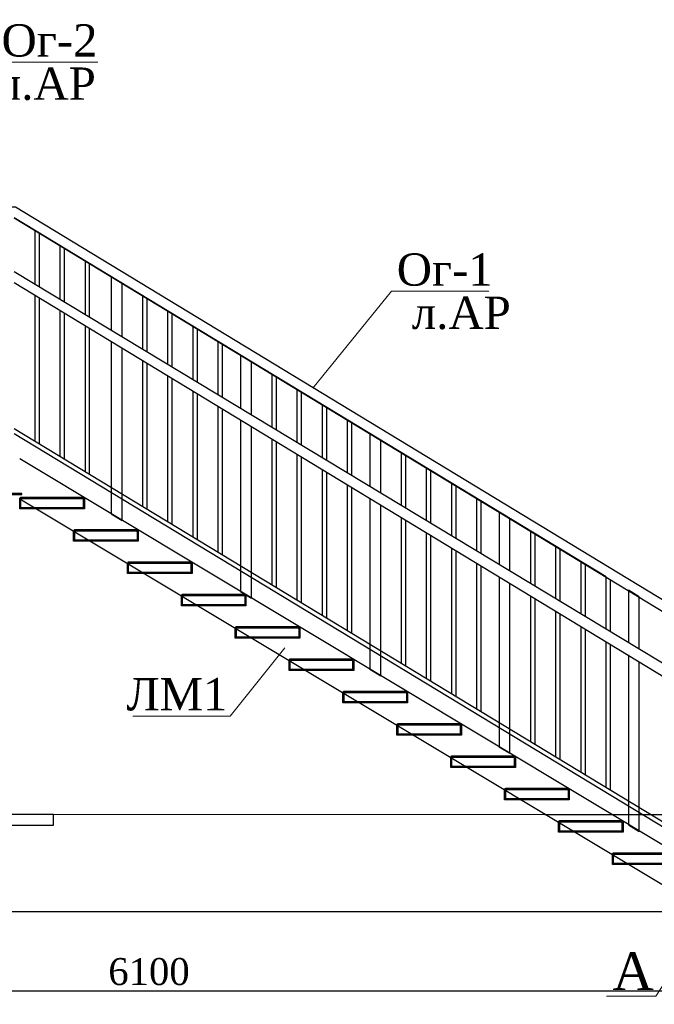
# Model space of a CAD drawing. Header units: millimetres. Extents: x 2063114 to 14983986, y -126020516 to 213791.
# Tile 211 of 256: x 2340717 to 2346606, y -1352805 to -1343667. Entities that reach past the tile are written whole.
import ezdxf
from ezdxf.enums import TextEntityAlignment as Align

# ---------------------------------------------------------------- set-up
doc = ezdxf.new("R2010")
doc.units = ezdxf.units.MM
doc.layers.get('Defpoints').update_dxf_attribs({"color": 6, "lineweight": 35})
for name, color, linetype, lineweight in [('АСО-Колонны_Ном._пера__7', 7, 'Continuous', 30), ('АСО-Размеры-цепочки', 7, 'Continuous', 13), ('Фундаменты', 252, 'Continuous', 25)]:
    doc.layers.add(name, color=color, linetype=linetype, lineweight=lineweight)
doc.styles.add('GENERATED_STYLE_5', font='times.ttf')
doc.styles.add('TIMES', font='times.ttf')
doc.dimstyles.new('50', dxfattribs={"dimtxt": 250, "dimasz": 250, "dimexe": 125, "dimexo": 125, "dimgap": 50, "dimtad": 1, "dimdec": 0, "dimlfac": 0.5, "dimtxsty": 'GENERATED_STYLE_5', "dimblk": 'OBLIQUE', "dimcen": 250, "dimdle": 125, "dimadec": 0, "dimazin": 0, "dimtfac": 1, "dimtdec": 0, "dimtmove": 0, "dimatfit": 3, "dimldrblk": 'OPEN90', "dimfxl": 1, "dimarcsym": 0})

# ---------------------------------------------------------------- blocks, each defined once
blk = doc.blocks.new('_Oblique')
at = {"color": 0, "linetype": 'ByBlock', "lineweight": -2}
blk.add_line((-0.5, -0.5), (0.5, 0.5), dxfattribs=at)
blk = doc.blocks.new('*D732')
at = {"layer": 'Defpoints', "color": 0, "lineweight": 30, "transparency": 16777216}
for p in [(2348016.9, -1351396.3), (2335816.8, -1352680.3), (2348016.9, -1352680.3)]:
    blk.add_point(p, dxfattribs=at)
at = {"layer": 'АСО-Размеры-цепочки', "color": 0, "lineweight": -2, "transparency": 16777216}
for p, q in [((2348016.9, -1351521.3), (2348016.9, -1352805.3)), ((2335691.8, -1352680.3), (2348141.9, -1352680.3))]:
    blk.add_line(p, q, dxfattribs=at)
at = {"layer": 'АСО-Размеры-цепочки', "color": 0, "lineweight": -2, "transparency": 16777216, "xscale": 250, "yscale": 250, "zscale": 250, "rotation": 180}
blk.add_blockref('_Oblique', (2335816.8, -1352680.3), dxfattribs=at)
at = {"layer": 'АСО-Размеры-цепочки', "color": 0, "lineweight": -2, "transparency": 16777216, "xscale": 250, "yscale": 250, "zscale": 250}
blk.add_blockref('_Oblique', (2348016.9, -1352680.3), dxfattribs=at)
at = {"layer": 'АСО-Размеры-цепочки', "color": 0, "transparency": 16777216, "insert": (2341916.8, -1352503.1), "char_height": 250, "attachment_point": 5, "style": 'GENERATED_STYLE_5'}
blk.add_mtext('6100', dxfattribs=at)
blk = doc.blocks.new('_Open90')
at = {"color": 0, "linetype": 'ByBlock', "lineweight": -2}
for p, q in [((-0.5, 0.5), (0, 0)), ((0, 0), (-1, 0)), ((0, 0), (-0.5, -0.5))]:
    blk.add_line(p, q, dxfattribs=at)
blk = doc.blocks.new('*D720')
at = {"color": 0, "lineweight": -2, "transparency": 16777216}
for p, q in [((2348016.9, -1351168.5), (2348016.9, -1347918.5)), ((2347464.5, -1348043.5), (2348141.9, -1348043.5)), ((2345858.1, -1351043.5), (2348141.9, -1351043.5))]:
    blk.add_line(p, q, dxfattribs=at)
at = {"layer": 'Defpoints', "color": 0, "lineweight": 30, "transparency": 16777216}
for p in [(2347339.5, -1348043.5), (2348016.9, -1348043.5), (2345733.1, -1351043.5)]:
    blk.add_point(p, dxfattribs=at)
at = {"color": 0, "lineweight": -2, "transparency": 16777216, "xscale": 250, "yscale": 250, "zscale": 250}
for p, rotation in [((2348016.9, -1348043.5), 90), ((2348016.9, -1351043.5), 270)]:
    blk.add_blockref('_Oblique', p, dxfattribs=dict(at, rotation=rotation))
at = {"color": 0, "transparency": 16777216, "insert": (2347839.7, -1349543.5), "char_height": 250, "attachment_point": 5, "rotation": 90, "style": 'GENERATED_STYLE_5'}
blk.add_mtext('150х10=1500', dxfattribs=at)

msp = doc.modelspace()

# ---------------------------------------------------------------- linework, layer by layer
for p, q in [((2346158.71001, -1348839.58531), (2340666.71001, -1345506.72815)), ((2345590.02035, -1351043.52815), (2346211.55347, -1351043.52815))]:
    msp.add_line(p, q)
at = {"color": 252, "lineweight": 25}
for p, q in [((2340859.85906, -1346123.38915), (2340859.85906, -1345623.94195)), ((2340899.85906, -1346147.54894), (2340899.85906, -1345648.21622)), ((2341093.0081, -1346264.20995), (2341093.0081, -1345765.43001)), ((2341133.0081, -1346288.36974), (2341133.0081, -1345789.70428)), ((2341326.15715, -1346405.03074), (2341326.15715, -1345906.91808)), ((2341366.15715, -1346429.19053), (2341366.15715, -1345931.19235)), ((2340859.85906, -1347577.15263), (2340859.85906, -1346223.94195)), ((2340899.85906, -1347601.4269), (2340899.85906, -1346248.21622)), ((2341859.85906, -1346727.38388), (2341859.85906, -1346230.79868)), ((2341899.85906, -1346751.54367), (2341899.85906, -1346255.07295)), ((2341093.0081, -1347718.6407), (2341093.0081, -1346365.43001)), ((2341133.0081, -1347742.91497), (2341133.0081, -1346389.70428)), ((2342093.0081, -1346868.20468), (2342093.0081, -1346372.28674)), ((2342133.0081, -1346892.36447), (2342133.0081, -1346396.56101)), ((2341326.15715, -1347860.12876), (2341326.15715, -1346506.91808)), ((2341366.15715, -1347884.40303), (2341366.15715, -1346531.19235)), ((2342326.15715, -1347009.02547), (2342326.15715, -1346513.77481)), ((2342366.15715, -1347033.18526), (2342366.15715, -1346538.04908)), ((2342559.30619, -1347149.84626), (2342559.30619, -1346655.26288)), ((2342599.30619, -1347174.00605), (2342599.30619, -1346679.53715)), ((2341859.85906, -1348184.00936), (2341859.85906, -1346830.79868)), ((2341899.85906, -1348208.28363), (2341899.85906, -1346855.07295)), ((2342093.0081, -1348325.49743), (2342093.0081, -1346972.28674)), ((2342133.0081, -1348349.7717), (2342133.0081, -1346996.56101)), ((2343059.85906, -1347452.17756), (2343059.85906, -1346959.02675)), ((2343099.85906, -1347476.33735), (2343099.85906, -1346983.30102)), ((2342326.15715, -1348466.98549), (2342326.15715, -1347113.77481)), ((2342366.15715, -1348491.25976), (2342366.15715, -1347138.04908)), ((2343293.0081, -1347592.99835), (2343293.0081, -1347100.51482)), ((2343333.0081, -1347617.15814), (2343333.0081, -1347124.78909)), ((2342559.30619, -1348608.47356), (2342559.30619, -1347255.26288)), ((2342599.30619, -1348632.74783), (2342599.30619, -1347279.53715)), ((2343526.15715, -1347733.81914), (2343526.15715, -1347242.00289)), ((2343566.15715, -1347757.97893), (2343566.15715, -1347266.27716)), ((2340666.71001, -1347459.93883), (2347158.71001, -1351399.65273)), ((2343759.30619, -1347874.63994), (2343759.30619, -1347383.49095)), ((2343799.30619, -1347898.79973), (2343799.30619, -1347407.76522)), ((2340666.71001, -1347506.72815), (2347158.71001, -1351446.44204)), ((2343059.85906, -1348912.23744), (2343059.85906, -1347559.02675)), ((2343099.85906, -1348936.51171), (2343099.85906, -1347583.30102)), ((2343293.0081, -1349053.7255), (2343293.0081, -1347700.51482)), ((2343333.0081, -1349077.99977), (2343333.0081, -1347724.78909)), ((2344259.85906, -1348176.97123), (2344259.85906, -1347687.25483)), ((2344299.85906, -1348201.13102), (2344299.85906, -1347711.5291)), ((2344493.0081, -1348317.79203), (2344493.0081, -1347828.7429)), ((2343526.15715, -1349195.21357), (2343526.15715, -1347842.00289)), ((2343566.15715, -1349219.48784), (2343566.15715, -1347866.27716)), ((2344533.0081, -1348341.95181), (2344533.0081, -1347853.01717)), ((2343759.30619, -1349336.70164), (2343759.30619, -1347983.49095)), ((2343799.30619, -1349360.97591), (2343799.30619, -1348007.76522)), ((2344726.15715, -1348458.61282), (2344726.15715, -1347970.23096)), ((2344766.15715, -1348482.77261), (2344766.15715, -1347994.50523)), ((2344959.30619, -1348599.43361), (2344959.30619, -1348111.71903)), ((2344999.30619, -1348623.5934), (2344999.30619, -1348135.9933)), ((2344259.85906, -1349640.46551), (2344259.85906, -1348287.25483)), ((2344299.85906, -1349664.73978), (2344299.85906, -1348311.5291)), ((2344493.0081, -1349781.95358), (2344493.0081, -1348428.7429)), ((2344533.0081, -1349806.22785), (2344533.0081, -1348453.01717)), ((2345459.85906, -1348901.76491), (2345459.85906, -1348415.48291)), ((2345499.85906, -1348925.92469), (2345499.85906, -1348439.75718)), ((2345693.0081, -1349042.5857), (2345693.0081, -1348556.97097)), ((2344726.15715, -1349923.44165), (2344726.15715, -1348570.23096)), ((2344766.15715, -1349947.71592), (2344766.15715, -1348594.50523)), ((2345733.0081, -1349066.74549), (2345733.0081, -1348581.24524)), ((2344959.30619, -1350064.92971), (2344959.30619, -1348711.71903)), ((2344999.30619, -1350089.20398), (2344999.30619, -1348735.9933)), ((2345926.15715, -1349183.40649), (2345926.15715, -1348698.45904)), ((2345966.15715, -1349207.56628), (2345966.15715, -1348722.73331)), ((2346159.30619, -1349324.22729), (2346159.30619, -1348839.27983)), ((2346199.30619, -1349348.38708), (2346199.30619, -1348863.5541)), ((2345459.85906, -1350368.69359), (2345459.85906, -1349015.48291)), ((2345499.85906, -1350392.96786), (2345499.85906, -1349039.75718)), ((2345693.0081, -1350510.18166), (2345693.0081, -1349156.97097)), ((2345733.0081, -1350534.45593), (2345733.0081, -1349181.24524)), ((2345926.15715, -1350651.66972), (2345926.15715, -1349298.45904)), ((2345966.15715, -1350675.94399), (2345966.15715, -1349322.73331)), ((2346159.30619, -1350792.49052), (2346159.30619, -1349439.27983)), ((2346199.30619, -1350816.76479), (2346199.30619, -1349463.5541))]:
    msp.add_line(p, q, dxfattribs=at)
at = {"lineweight": 30}
for p, q in [((2347710.12626, -1351943.52815), (2340716.78658, -1347743.52815)), ((2347088.59314, -1351943.52815), (2340716.78658, -1348116.80318))]:
    msp.add_line(p, q, dxfattribs=at)
at = {"lineweight": 25}
for points in [[(2340666.71001, -1346106.72815), (2347158.71001, -1350046.44204), (2347158.71001, -1351611.79188), (2347211.55347, -1351643.52815), (2347258.71001, -1351643.52815), (2347258.71001, -1349400.27098), (2340678.00878, -1345406.72815), (2338616.78658, -1345406.72815)], [(2340666.71001, -1345506.72815), (2347158.71001, -1349446.44204), (2347158.71001, -1349927.86193), (2340666.71001, -1346006.72815)], [(2341666.71001, -1346610.72288), (2341666.71001, -1346113.58488), (2341566.71001, -1346052.89921), (2341566.71001, -1346550.3234)], [(2341566.71001, -1346652.89921), (2341566.71001, -1348253.96788), (2341666.71001, -1348314.02502), (2341666.71001, -1346713.58488)], [(2342866.71001, -1347335.51655), (2342866.71001, -1346841.81295), (2342766.71001, -1346781.12728), (2342766.71001, -1347275.11708)], [(2342766.71001, -1347381.12728), (2342766.71001, -1348974.65359), (2342866.71001, -1349034.71074), (2342866.71001, -1347441.81295)], [(2344066.71001, -1348060.31023), (2344066.71001, -1347570.04103), (2343966.71001, -1347509.35536), (2343966.71001, -1347999.91075)], [(2343966.71001, -1348109.35536), (2343966.71001, -1349695.33931), (2344066.71001, -1349755.39645), (2344066.71001, -1348170.04103)], [(2345266.71001, -1348785.1039), (2345266.71001, -1348298.26911), (2345166.71001, -1348237.58343), (2345166.71001, -1348724.70443)], [(2345166.71001, -1348837.58343), (2345166.71001, -1350416.02502), (2345266.71001, -1350476.08216), (2345266.71001, -1348898.26911)], [(2346466.71001, -1349509.89758), (2346466.71001, -1349023.06278), (2346366.71001, -1348962.37711), (2346366.71001, -1349449.4981)], [(2346366.71001, -1349562.37711), (2346366.71001, -1351140.8187), (2346466.71001, -1351200.87584), (2346466.71001, -1349623.06278)]]:
    msp.add_lwpolyline(points, dxfattribs=at)
msp.add_lwpolyline([(2340736.78658, -1348063.52815), (2340496.78658, -1348063.52815), (2340496.78658, -1348073.52815), (2340736.78658, -1348073.52815)], close=True)
for points in [[(2341224.86314, -1348114.72815), (2340808.86314, -1348114.72815)], [(2341316.86314, -1348206.72815), (2340716.86314, -1348206.72815)], [(2341308.86314, -1348198.72815), (2340724.86314, -1348198.72815)], [(2341724.86314, -1348414.72815), (2341308.86314, -1348414.72815)], [(2341816.86314, -1348506.72815), (2341216.86314, -1348506.72815)], [(2341808.86314, -1348498.72815), (2341224.86314, -1348498.72815)], [(2342224.86314, -1348714.72815), (2341808.86314, -1348714.72815)], [(2342316.86314, -1348806.72815), (2341716.86314, -1348806.72815)], [(2342308.86314, -1348798.72815), (2341724.86314, -1348798.72815)], [(2342724.86314, -1349014.72815), (2342308.86314, -1349014.72815)], [(2342816.86314, -1349106.72815), (2342216.86314, -1349106.72815)], [(2342808.86314, -1349098.72815), (2342224.86314, -1349098.72815)], [(2343224.86314, -1349314.72815), (2342808.86314, -1349314.72815)], [(2343316.86314, -1349406.72815), (2342716.86314, -1349406.72815)], [(2343308.86314, -1349398.72815), (2342724.86314, -1349398.72815)], [(2343724.86314, -1349614.72815), (2343308.86314, -1349614.72815)], [(2343816.86314, -1349706.72815), (2343216.86314, -1349706.72815)], [(2343808.86314, -1349698.72815), (2343224.86314, -1349698.72815)], [(2344224.86314, -1349914.72815), (2343808.86314, -1349914.72815)], [(2344316.86314, -1350006.72815), (2343716.86314, -1350006.72815)], [(2344308.86314, -1349998.72815), (2343724.86314, -1349998.72815)], [(2344724.86314, -1350214.72815), (2344308.86314, -1350214.72815)], [(2344816.86314, -1350306.72815), (2344216.86314, -1350306.72815)], [(2344808.86314, -1350298.72815), (2344224.86314, -1350298.72815)], [(2345224.86314, -1350514.72815), (2344808.86314, -1350514.72815)], [(2345316.86314, -1350606.72815), (2344716.86314, -1350606.72815)], [(2345308.86314, -1350598.72815), (2344724.86314, -1350598.72815)], [(2345724.86314, -1350814.72815), (2345308.86314, -1350814.72815)], [(2345816.86314, -1350906.72815), (2345216.86314, -1350906.72815)], [(2345808.86314, -1350898.72815), (2345224.86314, -1350898.72815)], [(2346224.86314, -1351114.72815), (2345808.86314, -1351114.72815)], [(2346316.86314, -1351206.72815), (2345716.86314, -1351206.72815)], [(2346308.86314, -1351198.72815), (2345724.86314, -1351198.72815)], [(2346724.86314, -1351414.72815), (2346308.86314, -1351414.72815)], [(2346816.86314, -1351506.72815), (2346216.86314, -1351506.72815)], [(2346808.86314, -1351498.72815), (2346224.86314, -1351498.72815)]]:
    msp.add_lwpolyline(points)
at = {"lineweight": 15}
msp.add_lwpolyline([(2323051.07416, -1351043.52815), (2350226.80808, -1351043.52815)], dxfattribs=at)
at = {"lineweight": 30}
msp.add_lwpolyline([(2341030.5271, -1351043.52815), (2340230.5271, -1351043.52815), (2340230.52709, -1351143.52815), (2341030.52709, -1351143.52815)], close=True, dxfattribs=at)
msp.add_lwpolyline([(2323051.07416, -1351943.52815), (2350226.80808, -1351943.52815)], dxfattribs=at)
at = {"layer": 'АСО-Колонны_Ном._пера__7', "linetype": 'Continuous'}
for points in [[(2340724.86314, -1348106.72815), (2340724.86314, -1348098.72815), (2341308.86314, -1348098.72815), (2341308.86314, -1348106.72815), (2340724.86314, -1348106.72815)], [(2341224.86314, -1348406.72815), (2341224.86314, -1348398.72815), (2341808.86314, -1348398.72815), (2341808.86314, -1348406.72815), (2341224.86314, -1348406.72815)], [(2341724.86314, -1348706.72815), (2341724.86314, -1348698.72815), (2342308.86314, -1348698.72815), (2342308.86314, -1348706.72815), (2341724.86314, -1348706.72815)], [(2342224.86314, -1349006.72815), (2342224.86314, -1348998.72815), (2342808.86314, -1348998.72815), (2342808.86314, -1349006.72815), (2342224.86314, -1349006.72815)], [(2342724.86314, -1349306.72815), (2342724.86314, -1349298.72815), (2343308.86314, -1349298.72815), (2343308.86314, -1349306.72815), (2342724.86314, -1349306.72815)], [(2343224.86314, -1349606.72815), (2343224.86314, -1349598.72815), (2343808.86314, -1349598.72815), (2343808.86314, -1349606.72815), (2343224.86314, -1349606.72815)], [(2343724.86314, -1349906.72815), (2343724.86314, -1349898.72815), (2344308.86314, -1349898.72815), (2344308.86314, -1349906.72815), (2343724.86314, -1349906.72815)], [(2344224.86314, -1350206.72815), (2344224.86314, -1350198.72815), (2344808.86314, -1350198.72815), (2344808.86314, -1350206.72815), (2344224.86314, -1350206.72815)], [(2344724.86314, -1350506.72815), (2344724.86314, -1350498.72815), (2345308.86314, -1350498.72815), (2345308.86314, -1350506.72815), (2344724.86314, -1350506.72815)], [(2345224.86314, -1350806.72815), (2345224.86314, -1350798.72815), (2345808.86314, -1350798.72815), (2345808.86314, -1350806.72815), (2345224.86314, -1350806.72815)], [(2345724.86314, -1351106.72815), (2345724.86314, -1351098.72815), (2346308.86314, -1351098.72815), (2346308.86314, -1351106.72815), (2345724.86314, -1351106.72815)], [(2346224.86314, -1351406.72815), (2346224.86314, -1351398.72815), (2346808.86314, -1351398.72815), (2346808.86314, -1351406.72815), (2346224.86314, -1351406.72815)]]:
    msp.add_lwpolyline(points, dxfattribs=at)
for points in [[(2340816.86314, -1348106.72815, -0.4142135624), (2340808.86314, -1348114.72815), (2340732.86314, -1348114.72815, 0.4142135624), (2340724.86314, -1348122.72815), (2340724.86314, -1348198.72815, -0.4142135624), (2340716.86314, -1348206.72815), (2340716.86314, -1348106.72815)], [(2341316.86314, -1348206.72815, -0.4142135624), (2341308.86314, -1348198.72815), (2341308.86314, -1348122.72815, 0.4142135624), (2341300.86314, -1348114.72815), (2341224.86314, -1348114.72815, -0.4142135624), (2341216.86314, -1348106.72815), (2341316.86314, -1348106.72815)], [(2341316.86314, -1348406.72815, -0.4142135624), (2341308.86314, -1348414.72815), (2341232.86314, -1348414.72815, 0.4142135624), (2341224.86314, -1348422.72815), (2341224.86314, -1348498.72815, -0.4142135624), (2341216.86314, -1348506.72815), (2341216.86314, -1348406.72815)], [(2341816.86314, -1348506.72815, -0.4142135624), (2341808.86314, -1348498.72815), (2341808.86314, -1348422.72815, 0.4142135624), (2341800.86314, -1348414.72815), (2341724.86314, -1348414.72815, -0.4142135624), (2341716.86314, -1348406.72815), (2341816.86314, -1348406.72815)], [(2341816.86314, -1348706.72815, -0.4142135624), (2341808.86314, -1348714.72815), (2341732.86314, -1348714.72815, 0.4142135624), (2341724.86314, -1348722.72815), (2341724.86314, -1348798.72815, -0.4142135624), (2341716.86314, -1348806.72815), (2341716.86314, -1348706.72815)], [(2342316.86314, -1348806.72815, -0.4142135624), (2342308.86314, -1348798.72815), (2342308.86314, -1348722.72815, 0.4142135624), (2342300.86314, -1348714.72815), (2342224.86314, -1348714.72815, -0.4142135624), (2342216.86314, -1348706.72815), (2342316.86314, -1348706.72815)], [(2342316.86314, -1349006.72815, -0.4142135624), (2342308.86314, -1349014.72815), (2342232.86314, -1349014.72815, 0.4142135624), (2342224.86314, -1349022.72815), (2342224.86314, -1349098.72815, -0.4142135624), (2342216.86314, -1349106.72815), (2342216.86314, -1349006.72815)], [(2342816.86314, -1349106.72815, -0.4142135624), (2342808.86314, -1349098.72815), (2342808.86314, -1349022.72815, 0.4142135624), (2342800.86314, -1349014.72815), (2342724.86314, -1349014.72815, -0.4142135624), (2342716.86314, -1349006.72815), (2342816.86314, -1349006.72815)], [(2342816.86314, -1349306.72815, -0.4142135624), (2342808.86314, -1349314.72815), (2342732.86314, -1349314.72815, 0.4142135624), (2342724.86314, -1349322.72815), (2342724.86314, -1349398.72815, -0.4142135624), (2342716.86314, -1349406.72815), (2342716.86314, -1349306.72815)], [(2343316.86314, -1349406.72815, -0.4142135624), (2343308.86314, -1349398.72815), (2343308.86314, -1349322.72815, 0.4142135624), (2343300.86314, -1349314.72815), (2343224.86314, -1349314.72815, -0.4142135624), (2343216.86314, -1349306.72815), (2343316.86314, -1349306.72815)], [(2343316.86314, -1349606.72815, -0.4142135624), (2343308.86314, -1349614.72815), (2343232.86314, -1349614.72815, 0.4142135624), (2343224.86314, -1349622.72815), (2343224.86314, -1349698.72815, -0.4142135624), (2343216.86314, -1349706.72815), (2343216.86314, -1349606.72815)], [(2343816.86314, -1349706.72815, -0.4142135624), (2343808.86314, -1349698.72815), (2343808.86314, -1349622.72815, 0.4142135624), (2343800.86314, -1349614.72815), (2343724.86314, -1349614.72815, -0.4142135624), (2343716.86314, -1349606.72815), (2343816.86314, -1349606.72815)], [(2343816.86314, -1349906.72815, -0.4142135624), (2343808.86314, -1349914.72815), (2343732.86314, -1349914.72815, 0.4142135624), (2343724.86314, -1349922.72815), (2343724.86314, -1349998.72815, -0.4142135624), (2343716.86314, -1350006.72815), (2343716.86314, -1349906.72815)], [(2344316.86314, -1350006.72815, -0.4142135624), (2344308.86314, -1349998.72815), (2344308.86314, -1349922.72815, 0.4142135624), (2344300.86314, -1349914.72815), (2344224.86314, -1349914.72815, -0.4142135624), (2344216.86314, -1349906.72815), (2344316.86314, -1349906.72815)], [(2344316.86314, -1350206.72815, -0.4142135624), (2344308.86314, -1350214.72815), (2344232.86314, -1350214.72815, 0.4142135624), (2344224.86314, -1350222.72815), (2344224.86314, -1350298.72815, -0.4142135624), (2344216.86314, -1350306.72815), (2344216.86314, -1350206.72815)], [(2344816.86314, -1350306.72815, -0.4142135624), (2344808.86314, -1350298.72815), (2344808.86314, -1350222.72815, 0.4142135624), (2344800.86314, -1350214.72815), (2344724.86314, -1350214.72815, -0.4142135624), (2344716.86314, -1350206.72815), (2344816.86314, -1350206.72815)], [(2344816.86314, -1350506.72815, -0.4142135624), (2344808.86314, -1350514.72815), (2344732.86314, -1350514.72815, 0.4142135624), (2344724.86314, -1350522.72815), (2344724.86314, -1350598.72815, -0.4142135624), (2344716.86314, -1350606.72815), (2344716.86314, -1350506.72815)], [(2345316.86314, -1350606.72815, -0.4142135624), (2345308.86314, -1350598.72815), (2345308.86314, -1350522.72815, 0.4142135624), (2345300.86314, -1350514.72815), (2345224.86314, -1350514.72815, -0.4142135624), (2345216.86314, -1350506.72815), (2345316.86314, -1350506.72815)], [(2345316.86314, -1350806.72815, -0.4142135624), (2345308.86314, -1350814.72815), (2345232.86314, -1350814.72815, 0.4142135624), (2345224.86314, -1350822.72815), (2345224.86314, -1350898.72815, -0.4142135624), (2345216.86314, -1350906.72815), (2345216.86314, -1350806.72815)], [(2345816.86314, -1350906.72815, -0.4142135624), (2345808.86314, -1350898.72815), (2345808.86314, -1350822.72815, 0.4142135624), (2345800.86314, -1350814.72815), (2345724.86314, -1350814.72815, -0.4142135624), (2345716.86314, -1350806.72815), (2345816.86314, -1350806.72815)], [(2345816.86314, -1351106.72815, -0.4142135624), (2345808.86314, -1351114.72815), (2345732.86314, -1351114.72815, 0.4142135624), (2345724.86314, -1351122.72815), (2345724.86314, -1351198.72815, -0.4142135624), (2345716.86314, -1351206.72815), (2345716.86314, -1351106.72815)], [(2346316.86314, -1351206.72815, -0.4142135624), (2346308.86314, -1351198.72815), (2346308.86314, -1351122.72815, 0.4142135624), (2346300.86314, -1351114.72815), (2346224.86314, -1351114.72815, -0.4142135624), (2346216.86314, -1351106.72815), (2346316.86314, -1351106.72815)], [(2346316.86314, -1351406.72815, -0.4142135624), (2346308.86314, -1351414.72815), (2346232.86314, -1351414.72815, 0.4142135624), (2346224.86314, -1351422.72815), (2346224.86314, -1351498.72815, -0.4142135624), (2346216.86314, -1351506.72815), (2346216.86314, -1351406.72815)]]:
    msp.add_lwpolyline(points, format="xyb", close=True, dxfattribs=at)
at = {"layer": 'Фундаменты', "color": 7, "linetype": 'Continuous', "lineweight": 20}
for points in [[(2339641.7483, -1345406.72815), (2340524.17165, -1344061.66479), (2341442.87222, -1344061.66479)], [(2343437.71001, -1347088.32815), (2344166.05902, -1346188.1971), (2345071.6353, -1346188.1971)], [(2343176.22585, -1349498.15978), (2342671.19611, -1350129.93311), (2341765.61983, -1350129.93311)], [(2346979.02243, -1352180.01845), (2346619.62343, -1352728.37059), (2346161.16253, -1352728.37059)]]:
    msp.add_lwpolyline(points, dxfattribs=at)

# ---------------------------------------------------------------- texts
at = {"color": 0, "lineweight": 25, "style": 'TIMES'}
for p in [(2340505.14296, -1344410.89904), (2344355.97114, -1346537.43135)]:
    msp.add_text('л.АР', height=300, dxfattribs=at).set_placement(p)
at = {"color": 0, "linetype": 'Continuous', "ltscale": 100, "style": 'TIMES'}
msp.add_text('А', height=350, dxfattribs=at).set_placement((2346408.95669, -1352673.79281), align=Align.CENTER)
at = {"color": 0, "lineweight": 25, "char_height": 300, "attachment_point": 5, "style": 'TIMES'}
for s, insert in [('Ог-2', (2340993.3828, -1343861.66479)), ('Ог-1', (2344661.19981, -1345988.1971)), ('ЛМ1', (2342176.05532, -1349929.93311))]:
    msp.add_mtext(s, dxfattribs=dict(at, insert=insert))

# ---------------------------------------------------------------- dimensions: what is measured, and where the dimension line sits
dim = msp.add_linear_dim(base=(2348016.86314, -1348043.52815), p1=(2345733.12966, -1351043.52815), p2=(2347339.52187, -1348043.52815), angle=90, text='150х10=<>', dimstyle='50')
dim.commit()
dim.dimension.update_dxf_attribs({"geometry": '*D720', "text_midpoint": (2347839.7002, -1349543.52815)})
at = {"layer": 'АСО-Размеры-цепочки'}
dim = msp.add_linear_dim(base=(2348016.86314, -1352680.29062), p1=(2335816.78658, -1352680.29062), p2=(2348016.86314, -1351396.31951), dimstyle='50', dxfattribs=at)
dim.commit()
dim.dimension.update_dxf_attribs({"geometry": '*D732', "text_midpoint": (2341916.82486, -1352503.12768)})

doc.saveas('drawing.dxf')
